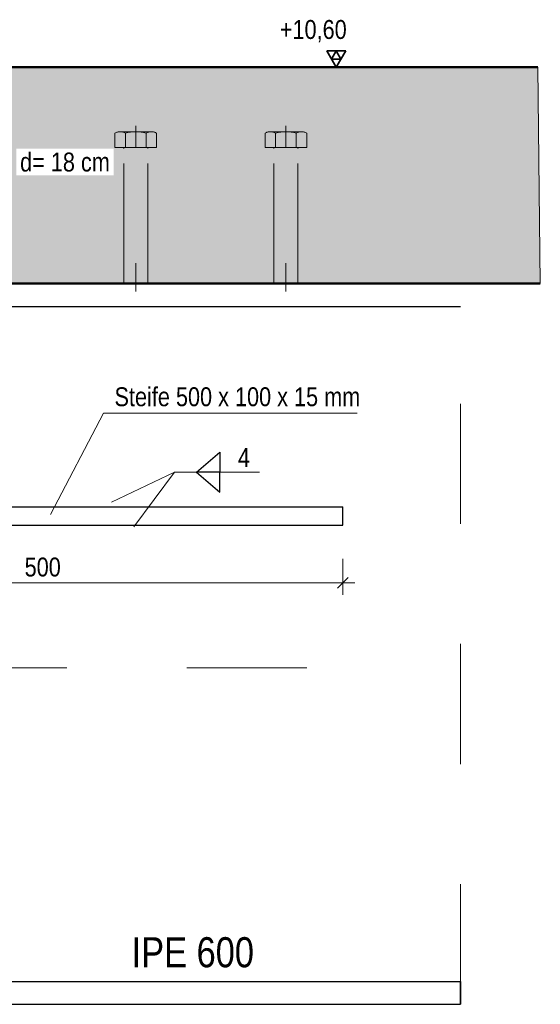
# Model space of a CAD drawing. Header units: millimetres. Extents: x 0 to 6.08, y 0 to 5.27.
# Tile 8 of 54: x 1.13 to 1.56, y 0.55 to 1.37. Entities that reach past the tile are written whole.
import ezdxf

# ---------------------------------------------------------------- set-up
doc = ezdxf.new("R2010")
doc.units = ezdxf.units.MM
doc.linetypes.add('DASHDOT', pattern=[1, 0.5, -0.25, 0, -0.25])
doc.linetypes.add('HIDDEN', pattern=[0.375, 0.25, -0.125])
doc.styles.add('Arial Narrow', font='ARIALN.TTF')
doc.dimstyles.new('Arch_Strakon_dimstyle', dxfattribs={"dimtxt": 1.575, "dimasz": 1, "dimexe": 1.25, "dimexo": 0.0625, "dimgap": 1, "dimtad": 0, "dimdec": 5, "dimzin": 12, "dimdsep": 46, "dimtxsty": 'Arial Narrow', "dimblk": 'Arrowhead_Tick', "dimsah": 1, "dimcen": 0, "dimse1": 1, "dimse2": 1, "dimclrd": 6, "dimclrt": 2, "dimazin": 0, "dimtfac": 1, "dimtdec": 4, "dimtmove": 0, "dimatfit": 3, "dimldrblk": 'NONE', "dimfxl": 1, "dimtvp": 1, "dimtolj": 1, "dimtzin": 0, "dimlwd": 13, "dimarcsym": 2})

# ---------------------------------------------------------------- blocks, each defined once
blk = doc.blocks.new('Arrowhead_Tick')
at = {"color": 0, "linetype": 'Continuous', "lineweight": -2, "ltscale": 0.2}
for p, q in [((0, 2), (0, -1)), ((-1, 0), (0, 0)), ((1, 0), (0, 0))]:
    blk.add_line(p, q, dxfattribs=at)
at = {"color": 2, "linetype": 'Continuous', "lineweight": 35, "ltscale": 0.2}
blk.add_line((0.442, 0.442), (-0.442, -0.442), dxfattribs=at)
blk = doc.blocks.new('*D62')
at = {"color": 6, "linetype": 'Continuous', "lineweight": 13}
blk.add_line((0.91062, 0.90158), (1.39062, 0.90158), dxfattribs=at)
at = {"layer": 'Defpoints', "color": 0}
for p in [(0.90062, 0.94972), (1.40062, 0.94972), (1.40062, 0.90158)]:
    blk.add_point(p, dxfattribs=at)
at = {"color": 6, "lineweight": 13, "xscale": 0.01, "yscale": 0.01, "zscale": 0.01}
blk.add_blockref('Arrowhead_Tick', (1.40062, 0.90158), dxfattribs=at)
at = {"color": 6, "lineweight": 13, "xscale": 0.01, "yscale": 0.01, "zscale": 0.01, "rotation": 180}
blk.add_blockref('Arrowhead_Tick', (0.90062, 0.90158), dxfattribs=at)
at = {"color": 2, "lineweight": 35, "insert": (1.15062, 0.91462), "char_height": 0.01575, "attachment_point": 5, "style": 'Arial Narrow'}
blk.add_mtext('\\A1;500', dxfattribs=at)
blk = doc.blocks.new('_None')
blk = doc.blocks.new('*D66')
at = {"color": 6, "linetype": 'Continuous', "lineweight": 13}
for p, q in [((1.035, 0.97472), (1.035, 0.98472)), ((1.035, 0.94972), (1.035, 0.96472)), ((1.035, 0.93972), (1.035, 0.92972))]:
    blk.add_line(p, q, dxfattribs=at)
at = {"layer": 'Defpoints', "color": 0}
for p in [(1.035, 0.96472), (1.40062, 0.96472), (1.40062, 0.94972)]:
    blk.add_point(p, dxfattribs=at)
at = {"color": 6, "lineweight": 13, "xscale": 0.01, "yscale": 0.01, "zscale": 0.01}
for p, rotation in [((1.035, 0.96472), 270), ((1.035, 0.94972), 90)]:
    blk.add_blockref('Arrowhead_Tick', p, dxfattribs=dict(at, rotation=rotation))
at = {"color": 2, "lineweight": 35, "insert": (1.03, 0.91103), "char_height": 0.01575, "attachment_point": 5, "rotation": 90, "style": 'Arial Narrow'}
blk.add_mtext('\\A1;15', dxfattribs=at)
blk = doc.blocks.new('*D67')
at = {"color": 6, "linetype": 'Continuous', "lineweight": 13}
blk.add_line((1.03, 0.97472), (1.03, 1.14072), dxfattribs=at)
at = {"layer": 'Defpoints', "color": 0}
for p in [(1.03, 1.15072), (1.49854, 1.15072), (1.40062, 0.96472)]:
    blk.add_point(p, dxfattribs=at)
at = {"color": 6, "lineweight": 13, "xscale": 0.01, "yscale": 0.01, "zscale": 0.01}
for p, rotation in [((1.03, 1.15072), 90.00000000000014), ((1.03, 0.96472), 270.0000000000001)]:
    blk.add_blockref('Arrowhead_Tick', p, dxfattribs=dict(at, rotation=rotation))
at = {"color": 2, "lineweight": 35, "insert": (1.01696, 1.05772), "char_height": 0.01575, "attachment_point": 5, "rotation": 90, "style": 'Arial Narrow'}
blk.add_mtext('\\A1;185', dxfattribs=at)

msp = doc.modelspace()

# ---------------------------------------------------------------- hatches: boundary and pattern name
at = {"lineweight": 18, "true_color": 0xceffce}
msp.add_hatch(color=254, dxfattribs=at).paths.add_polyline_path([(0.906264, 1.150723), (1.564916, 1.150723), (1.562911, 1.330723), (0.605617, 1.330723), (0.605617, 1.150723), (0.869971, 1.150723), (0.875617, 1.156028), (0.875617, 1.160723), (0.900617, 1.160723), (0.900617, 1.156028)])

# ---------------------------------------------------------------- linework, layer by layer
at = {"color": 2, "linetype": 'Continuous', "lineweight": 35}
for p, q in [((1.395, 1.330723), (1.387125, 1.344362)), ((1.387125, 1.344362), (1.402875, 1.344362)), ((1.391063, 1.337543), (1.395, 1.344362)), ((1.402875, 1.344362), (1.395, 1.330723)), ((1.395, 1.344362), (1.398937, 1.337543)), ((1.398937, 1.337543), (1.391063, 1.337543)), ((1.498543, 0.569723), (1.498543, 0.550723))]:
    msp.add_line(p, q, dxfattribs=at)
at = {"color": 4, "linetype": 'Continuous', "lineweight": 50}
for p, q in [((0.855617, 1.330723), (1.562911, 1.330723)), ((1.564916, 1.150723), (0.900617, 1.150723))]:
    msp.add_line(p, q, dxfattribs=at)
at = {"color": 3, "linetype": 'Continuous', "lineweight": 25}
for p, q in [((1.402875, 1.330723), (1.340032, 1.330723)), ((0.900617, 1.150723), (1.498543, 1.150723)), ((0.900617, 1.131723), (1.498543, 1.131723)), ((1.278607, 0.993739), (1.298074, 1.010441)), ((1.298074, 1.010441), (1.298074, 0.993739)), ((1.298074, 0.993739), (1.278607, 0.993739)), ((1.278607, 0.993739), (1.298074, 0.977036)), ((1.298074, 0.977036), (1.298074, 0.993739)), ((0.900617, 0.964723), (1.400617, 0.964723)), ((1.400617, 0.949723), (1.400617, 0.964723)), ((0.900617, 0.949723), (1.400617, 0.949723)), ((0.900617, 0.569723), (1.498543, 0.569723)), ((0.900617, 0.550723), (1.498543, 0.550723))]:
    msp.add_line(p, q, dxfattribs=at)
at = {"color": 9, "linetype": 'Continuous', "lineweight": 0}
msp.add_line((1.562911, 1.330723), (1.564916, 1.150723), dxfattribs=at)
at = {"color": 6, "linetype": 'HIDDEN', "lineweight": 13, "ltscale": 0.05}
for p, q in [((1.228117, 1.282099), (1.228117, 1.264099)), ((1.353117, 1.282099), (1.353117, 1.264099)), ((1.210797, 1.264099), (1.210797, 1.275938)), ((1.215127, 1.277099), (1.241108, 1.277099)), ((1.219457, 1.275938), (1.219457, 1.264099)), ((1.236778, 1.264099), (1.236778, 1.275931)), ((1.245438, 1.264099), (1.245438, 1.275931)), ((1.335797, 1.264099), (1.335797, 1.275938)), ((1.340127, 1.277099), (1.366108, 1.277099)), ((1.344457, 1.275938), (1.344457, 1.264099)), ((1.361778, 1.264099), (1.361778, 1.275931)), ((1.370438, 1.264099), (1.370438, 1.275931)), ((1.245438, 1.264099), (1.210797, 1.264099)), ((1.239117, 1.264099), (1.217117, 1.264099)), ((1.218117, 1.150723), (1.218117, 1.263099)), ((1.238117, 1.150723), (1.238117, 1.263099)), ((1.370438, 1.264099), (1.335797, 1.264099)), ((1.364117, 1.264099), (1.342117, 1.264099)), ((1.343117, 1.150723), (1.343117, 1.263099)), ((1.363117, 1.150723), (1.363117, 1.263099)), ((1.218117, 1.150723), (1.218117, 1.167832)), ((1.228117, 1.150723), (1.228117, 1.167832)), ((1.228117, 1.167832), (1.228117, 1.144099)), ((1.238117, 1.150723), (1.238117, 1.167832)), ((1.343117, 1.150723), (1.343117, 1.167832)), ((1.353117, 1.150723), (1.353117, 1.167832)), ((1.353117, 1.167832), (1.353117, 1.144099)), ((1.363117, 1.150723), (1.363117, 1.167832)), ((1.238117, 1.150723), (1.218117, 1.150723)), ((1.363117, 1.150723), (1.343117, 1.150723))]:
    msp.add_line(p, q, dxfattribs=at)
at = {"color": 5, "linetype": 'HIDDEN', "lineweight": 18, "ltscale": 0.05}
msp.add_line((1.498543, 0.550723), (1.498543, 1.150723), dxfattribs=at)
at = {"color": 6, "linetype": 'Continuous', "lineweight": 13}
for p, q in [((1.201202, 1.042879), (1.1571, 0.958349)), ((1.412527, 1.042879), (1.201202, 1.042879)), ((1.260326, 0.993739), (1.207965, 0.96873)), ((1.260326, 0.993739), (1.226628, 0.948103)), ((1.260326, 0.993739), (1.330992, 0.993739))]:
    msp.add_line(p, q, dxfattribs=at)
at = {"color": 9, "linetype": 'DASHDOT', "lineweight": 0, "ltscale": 0.05}
msp.add_line((0.870617, 0.830723), (1.468026, 0.830723), dxfattribs=at)
at = {"color": 6, "linetype": 'HIDDEN', "lineweight": 13, "ltscale": 0.05}
for centre, radius, start, end in [((1.215127, 1.268439), 0.00866, 59.99927, 120.000728), ((1.228117, 1.243638), 0.033434, 74.987632, 105.009015), ((1.241108, 1.268439), 0.008654, 59.974265, 120.025735), ((1.340127, 1.268439), 0.00866, 59.99927, 120.000728), ((1.353117, 1.243638), 0.033434, 74.987632, 105.009015), ((1.366108, 1.268439), 0.008654, 59.974265, 120.025735), ((1.217117, 1.263099), 0.001, 0, 90.000019), ((1.239117, 1.263099), 0.001, 90, 180), ((1.342117, 1.263099), 0.001, 0, 90.000019), ((1.364117, 1.263099), 0.001, 90, 180)]:
    msp.add_arc(centre, radius, start, end, dxfattribs=at)

# ---------------------------------------------------------------- texts
at = {"color": 2, "lineweight": 35, "insert": (1.343025, 1.370098), "char_height": 0.01575, "attachment_point": 1, "line_spacing_factor": 0.9, "style": 'Arial Narrow'}
msp.add_mtext(' +10,60', dxfattribs=at)
at = {"color": 2, "lineweight": 35, "insert": (1.224627, 0.581201), "char_height": 0.025, "attachment_point": 7, "line_spacing_factor": 0.9, "style": 'Arial Narrow', "bg_fill": 3, "box_fill_scale": 1.2, "bg_fill_color": 256, "bg_fill_true_color": 13158600, "bg_fill_transparency": 0}
msp.add_mtext('IPE 600', dxfattribs=at)

# ---------------------------------------------------------------- dimensions: what is measured, and where the dimension line sits
at = {"lineweight": 35}
for base, p1, p2, text, override, picture, middle in [((1.03, 1.150723), (1.400617, 0.964723), (1.498543, 1.150723), '185', {"dimscale": 0.01, "dimtxt": 1.575, "dimasz": 1, "dimgap": 0.5, "dimtad": 1, "dimjust": 0, "dimtih": 0, "dimtoh": 0, "dimdec": 5, "dimdsep": 46, "dimtxsty": 'Arial Narrow', "dimclrd": 6, "dimclrt": 2, "dimtix": 1, "dimtofl": 255, "dimtmove": 0, "dimatfit": 2, "dimfxl": 0, "dimfxlon": 0, "dimtvp": 31.746032, "dimlwd": 13}, '*D67', (1.03, 1.057723)), ((1.035, 0.964723), (1.400617, 0.949723), (1.400617, 0.964723), '15', {"dimscale": 0.01, "dimtxt": 1.575, "dimasz": 1, "dimgap": 0.5, "dimtad": 1, "dimjust": 0, "dimtih": 0, "dimtoh": 0, "dimdec": 5, "dimdsep": 46, "dimtxsty": 'Arial Narrow', "dimclrd": 6, "dimclrt": 2, "dimtix": 0, "dimtofl": 255, "dimtmove": 2, "dimatfit": 2, "dimfxl": 0, "dimfxlon": 0, "dimtvp": 31.746032, "dimlwd": 13}, '*D66', (1.03, 0.911028))]:
    dim = msp.add_linear_dim(base=base, p1=p1, p2=p2, angle=90, text=text, dimstyle='Arch_Strakon_dimstyle', override=override, dxfattribs=at)
    dim.commit()
    dim.dimension.update_dxf_attribs({"geometry": picture, "text_midpoint": middle, "dimtype": 160})
dim = msp.add_linear_dim(base=(1.400617, 0.901584), p1=(0.900617, 0.949723), p2=(1.400617, 0.949723), text='500', dimstyle='Arch_Strakon_dimstyle', override={"dimscale": 0.01, "dimtxt": 1.575, "dimasz": 1, "dimgap": 0.5, "dimtad": 1, "dimjust": 0, "dimtih": 0, "dimtoh": 0, "dimdec": 5, "dimdsep": 46, "dimtxsty": 'Arial Narrow', "dimclrd": 6, "dimclrt": 2, "dimtix": 1, "dimtofl": 255, "dimtmove": 0, "dimatfit": 2, "dimfxl": 0, "dimfxlon": 0, "dimtvp": 31.746032, "dimlwd": 13}, dxfattribs=at)
dim.commit()
dim.dimension.update_dxf_attribs({"geometry": '*D62', "text_midpoint": (1.150617, 0.901584), "dimtype": 160})

# ---------------------------------------------------------------- next in the draw order: texts
at = {"color": 2, "lineweight": 35, "char_height": 0.01575, "attachment_point": 7, "line_spacing_factor": 0.9, "style": 'Arial Narrow', "bg_fill": 3, "box_fill_scale": 1.2, "bg_fill_color": 256, "bg_fill_true_color": 13158600, "bg_fill_transparency": 0}
for s, insert in [('d= 18 cm', (1.131795, 1.243784)), ('Steife 500 x 100 x 15 mm', (1.21039, 1.048392)), ('4', (1.31311, 0.998002))]:
    msp.add_mtext(s, dxfattribs=dict(at, insert=insert))

doc.saveas('drawing.dxf')
